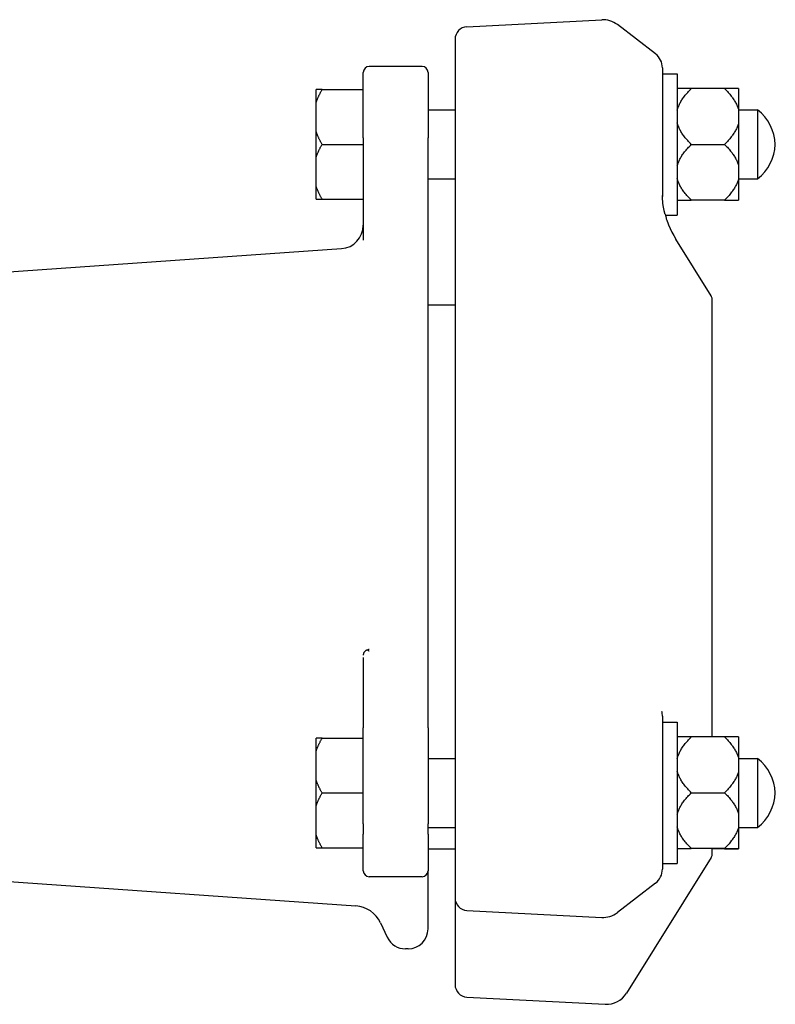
# Model space of a CAD drawing. Header units: millimetres. Extents: x 89 to 4304, y 18 to 644.
# Tile 5 of 5: x 297 to 426, y 476 to 644. Entities that reach past the tile are written whole.
import ezdxf

# ---------------------------------------------------------------- set-up
doc = ezdxf.new("R2010")
doc.units = ezdxf.units.MM
doc.layers.add('DETAIL', color=2, linetype='Continuous')

msp = doc.modelspace()

# ---------------------------------------------------------------- linework, layer by layer
at = {"layer": 'DETAIL'}
for p, q in [((373.16, 642.34), (396.08, 643.54)), ((405.22, 637.72), (398.73, 642.71)), ((371.17, 640.23), (371.17, 617.65)), ((355.56, 623.45), (355.56, 634.59)), ((365.56, 635.59), (356.56, 635.59)), ((366.56, 634.59), (366.56, 623.45)), ((406.39, 635.34), (406.39, 613.46)), ((406.39, 634.34), (408.89, 634.34)), ((408.89, 634.34), (408.89, 610.34)), ((348.56, 631.65), (347.56, 631.65)), ((347.56, 629.51), (347.56, 631.65)), ((348.56, 631.65), (355.56, 631.65)), ((411.29, 631.83), (408.89, 631.83)), ((416.94, 631.83), (411.29, 631.83)), ((419.34, 631.83), (416.94, 631.83)), ((419.34, 631.83), (419.34, 628.16)), ((347.56, 624.49), (347.56, 629.51)), ((366.56, 628.22), (371.17, 628.22)), ((419.34, 628.22), (422.56, 628.22)), ((419.34, 628.16), (419.34, 626.01)), ((422.56, 628.22), (422.56, 616.47)), ((419.34, 626.01), (419.34, 618.68)), ((347.56, 620.2), (347.56, 624.49)), ((355.56, 623.45), (355.56, 606.09)), ((366.56, 606.19), (366.56, 623.45)), ((348.56, 622.34), (355.56, 622.34)), ((411.29, 622.34), (416.94, 622.34)), ((347.56, 615.18), (347.56, 620.2)), ((419.34, 618.68), (419.34, 616.52)), ((366.56, 616.47), (371.19, 616.47)), ((419.34, 616.52), (419.34, 612.86)), ((419.34, 616.47), (422.56, 616.47)), ((347.56, 613.03), (347.56, 615.18)), ((371.17, 615.72), (371.17, 531.34)), ((347.56, 613.03), (348.56, 613.03)), ((348.56, 613.03), (355.56, 613.03)), ((408.89, 612.86), (411.29, 612.86)), ((416.94, 612.86), (411.29, 612.86)), ((416.94, 612.86), (419.34, 612.86)), ((406.87, 610.34), (408.89, 610.34)), ((366.56, 605.82), (366.56, 606.19)), ((414.68, 596.58), (408.65, 606.24)), ((294.56, 600.61), (351.84, 604.62)), ((366.56, 537.44), (366.56, 605.82)), ((414.83, 521.62), (414.83, 596.05)), ((366.56, 595.09), (371.17, 595.09)), ((366.56, 532.72), (366.56, 537.44)), ((355.56, 535.1), (355.56, 523.17)), ((366.56, 523.17), (366.56, 532.72)), ((371.17, 529.43), (371.17, 494.24)), ((406.39, 525.13), (406.39, 499.14)), ((406.39, 524.13), (408.89, 524.13)), ((408.89, 524.13), (408.89, 500.13)), ((355.56, 506.84), (355.56, 523.17)), ((366.56, 523.17), (366.56, 506.84)), ((348.56, 521.4), (347.56, 521.4)), ((347.56, 519.26), (347.56, 521.4)), ((348.56, 521.4), (355.56, 521.4)), ((411.29, 521.62), (408.89, 521.62)), ((416.94, 521.62), (411.29, 521.62)), ((419.34, 521.62), (416.94, 521.62)), ((419.34, 521.62), (419.34, 517.95)), ((347.56, 514.24), (347.56, 519.26)), ((366.56, 517.97), (371.17, 517.97)), ((419.34, 517.97), (422.56, 517.97)), ((419.34, 517.95), (419.34, 515.8)), ((422.56, 517.97), (422.56, 506.22)), ((419.34, 515.8), (419.34, 508.47)), ((347.56, 509.95), (347.56, 514.24)), ((348.56, 512.09), (355.56, 512.09)), ((411.29, 512.13), (416.94, 512.13)), ((347.56, 504.93), (347.56, 509.95)), ((419.34, 508.47), (419.34, 506.31)), ((355.56, 506.84), (355.56, 505.11)), ((366.56, 505.11), (366.56, 506.84)), ((366.56, 506.22), (371.17, 506.22)), ((419.34, 506.31), (419.34, 502.65)), ((419.34, 506.22), (422.56, 506.22)), ((347.56, 502.78), (347.56, 504.93)), ((355.56, 498.86), (355.56, 505.11)), ((366.56, 505.11), (366.56, 498.86)), ((347.56, 502.78), (348.56, 502.78)), ((348.56, 502.78), (355.56, 502.78)), ((366.56, 502.59), (371.17, 502.59)), ((408.89, 502.65), (411.29, 502.65)), ((416.94, 502.65), (411.29, 502.65)), ((414.83, 501.63), (414.83, 502.65)), ((416.94, 502.57), (414.83, 502.57)), ((416.94, 502.65), (419.34, 502.65)), ((416.94, 502.57), (419.34, 502.57)), ((419.34, 502.65), (419.34, 502.57)), ((414.68, 501.1), (400.27, 478.05)), ((366.56, 488.99), (366.56, 498.86)), ((406.39, 500.13), (408.89, 500.13)), ((365.56, 497.86), (356.56, 497.86)), ((294.56, 497.08), (354.3, 492.9)), ((405.22, 496.76), (398.73, 491.76)), ((371.17, 494.24), (371.17, 479.51)), ((373.16, 492.14), (396.08, 490.94)), ((358.48, 490.02), (359.63, 487.56)), ((363.16, 485.59), (362.72, 485.59)), ((373.16, 477.4), (396.67, 476.17))]:
    msp.add_line(p, q, dxfattribs=at)
at = {"layer": 'DETAIL', "flags": 128}
for points in [[(347.56, 629.51), (347.59, 629.59), (347.63, 629.68), (347.66, 629.77), (347.69, 629.85), (347.72, 629.94), (347.76, 630.03), (347.79, 630.11), (347.83, 630.2), (347.87, 630.29), (347.91, 630.38), (347.95, 630.47), (347.99, 630.55), (348.03, 630.64), (348.07, 630.73), (348.12, 630.82), (348.16, 630.91), (348.21, 631), (348.26, 631.1), (348.31, 631.19), (348.36, 631.28), (348.41, 631.37), (348.46, 631.47), (348.51, 631.56), (348.56, 631.65)], [(408.89, 628.16), (408.94, 628.31), (408.98, 628.45), (409.03, 628.6), (409.09, 628.75), (409.15, 628.89), (409.21, 629.04), (409.28, 629.19), (409.36, 629.33), (409.44, 629.48), (409.53, 629.63), (409.62, 629.78), (409.71, 629.93), (409.81, 630.08), (409.92, 630.24), (410.03, 630.39), (410.15, 630.54), (410.27, 630.7), (410.4, 630.86), (410.54, 631.01), (410.68, 631.17), (410.82, 631.33), (410.97, 631.5), (411.13, 631.66), (411.29, 631.83)], [(416.94, 631.83), (417.11, 631.66), (417.27, 631.5), (417.42, 631.33), (417.56, 631.17), (417.7, 631.01), (417.84, 630.86), (417.97, 630.7), (418.09, 630.54), (418.21, 630.39), (418.32, 630.24), (418.43, 630.08), (418.53, 629.93), (418.62, 629.78), (418.71, 629.63), (418.8, 629.48), (418.88, 629.33), (418.96, 629.19), (419.03, 629.04), (419.09, 628.89), (419.15, 628.75), (419.21, 628.6), (419.26, 628.45), (419.3, 628.31), (419.34, 628.16)], [(411.29, 622.34), (411.13, 622.51), (410.97, 622.67), (410.82, 622.84), (410.68, 623), (410.54, 623.16), (410.4, 623.31), (410.27, 623.47), (410.15, 623.63), (410.03, 623.78), (409.92, 623.93), (409.81, 624.09), (409.71, 624.24), (409.62, 624.39), (409.53, 624.54), (409.44, 624.69), (409.36, 624.84), (409.28, 624.98), (409.21, 625.13), (409.15, 625.28), (409.09, 625.42), (409.03, 625.57), (408.98, 625.72), (408.94, 625.86), (408.89, 626.01)], [(419.34, 626.01), (419.3, 625.86), (419.26, 625.72), (419.21, 625.57), (419.15, 625.42), (419.09, 625.28), (419.03, 625.13), (418.96, 624.98), (418.88, 624.84), (418.8, 624.69), (418.71, 624.54), (418.62, 624.39), (418.53, 624.24), (418.43, 624.09), (418.32, 623.93), (418.21, 623.78), (418.09, 623.63), (417.97, 623.47), (417.84, 623.31), (417.7, 623.16), (417.56, 623), (417.42, 622.84), (417.27, 622.67), (417.11, 622.51), (416.94, 622.34)], [(348.56, 622.34), (348.51, 622.44), (348.46, 622.53), (348.41, 622.62), (348.36, 622.72), (348.31, 622.81), (348.26, 622.9), (348.21, 622.99), (348.16, 623.08), (348.12, 623.17), (348.07, 623.26), (348.03, 623.35), (347.99, 623.44), (347.95, 623.53), (347.91, 623.62), (347.87, 623.71), (347.83, 623.8), (347.79, 623.88), (347.76, 623.97), (347.72, 624.06), (347.69, 624.15), (347.66, 624.23), (347.63, 624.32), (347.59, 624.4), (347.56, 624.49)], [(347.56, 620.2), (347.59, 620.28), (347.63, 620.37), (347.66, 620.46), (347.69, 620.54), (347.72, 620.63), (347.76, 620.72), (347.79, 620.8), (347.83, 620.89), (347.87, 620.98), (347.91, 621.07), (347.95, 621.16), (347.99, 621.24), (348.03, 621.33), (348.07, 621.42), (348.12, 621.51), (348.16, 621.6), (348.21, 621.69), (348.26, 621.79), (348.31, 621.88), (348.36, 621.97), (348.41, 622.06), (348.46, 622.16), (348.51, 622.25), (348.56, 622.34)], [(408.89, 618.68), (408.94, 618.83), (408.98, 618.97), (409.03, 619.12), (409.09, 619.26), (409.15, 619.41), (409.21, 619.56), (409.28, 619.7), (409.36, 619.85), (409.44, 620), (409.53, 620.15), (409.62, 620.3), (409.71, 620.45), (409.81, 620.6), (409.92, 620.75), (410.03, 620.91), (410.15, 621.06), (410.27, 621.22), (410.4, 621.37), (410.54, 621.53), (410.68, 621.69), (410.82, 621.85), (410.97, 622.01), (411.13, 622.18), (411.29, 622.34)], [(416.94, 622.34), (417.11, 622.18), (417.27, 622.01), (417.42, 621.85), (417.56, 621.69), (417.7, 621.53), (417.84, 621.37), (417.97, 621.22), (418.09, 621.06), (418.21, 620.91), (418.32, 620.75), (418.43, 620.6), (418.53, 620.45), (418.62, 620.3), (418.71, 620.15), (418.8, 620), (418.88, 619.85), (418.96, 619.7), (419.03, 619.56), (419.09, 619.41), (419.15, 619.26), (419.21, 619.12), (419.26, 618.97), (419.3, 618.83), (419.34, 618.68)], [(371.17, 617.65), (371.17, 617.64), (371.17, 617.63), (371.17, 617.62), (371.17, 617.61), (371.17, 617.6), (371.17, 617.59), (371.17, 617.58), (371.17, 617.57), (371.17, 617.57), (371.17, 617.56), (371.17, 617.55), (371.17, 617.54), (371.17, 617.53), (371.17, 617.52), (371.17, 617.51), (371.17, 617.5), (371.17, 617.49), (371.17, 617.48), (371.17, 617.47), (371.17, 617.46), (371.17, 617.45), (371.17, 617.44), (371.17, 617.43), (371.17, 617.42)], [(371.17, 617.42), (371.18, 617.39), (371.18, 617.35), (371.18, 617.32), (371.18, 617.28), (371.18, 617.25), (371.18, 617.22), (371.19, 617.18), (371.19, 617.15), (371.19, 617.11), (371.19, 617.08), (371.19, 617.05), (371.19, 617.01), (371.19, 616.98), (371.19, 616.94), (371.19, 616.91), (371.19, 616.88), (371.19, 616.84), (371.19, 616.81), (371.2, 616.77), (371.2, 616.74), (371.2, 616.7), (371.2, 616.67), (371.2, 616.64), (371.2, 616.6)], [(371.2, 616.6), (371.2, 616.57), (371.19, 616.55), (371.19, 616.52), (371.19, 616.49), (371.19, 616.46), (371.19, 616.43), (371.19, 616.41), (371.19, 616.38), (371.19, 616.35), (371.19, 616.32), (371.19, 616.29), (371.19, 616.27), (371.19, 616.24), (371.19, 616.21), (371.19, 616.18), (371.19, 616.15), (371.18, 616.13), (371.18, 616.1), (371.18, 616.07), (371.18, 616.04), (371.18, 616.01), (371.18, 615.99), (371.18, 615.96), (371.17, 615.93)], [(411.29, 612.86), (411.13, 613.03), (410.97, 613.19), (410.82, 613.35), (410.68, 613.51), (410.54, 613.67), (410.4, 613.83), (410.27, 613.99), (410.15, 614.14), (410.03, 614.3), (409.92, 614.45), (409.81, 614.6), (409.71, 614.75), (409.62, 614.91), (409.53, 615.06), (409.44, 615.2), (409.36, 615.35), (409.28, 615.5), (409.21, 615.65), (409.15, 615.79), (409.09, 615.94), (409.03, 616.09), (408.98, 616.23), (408.94, 616.38), (408.89, 616.52)], [(419.34, 616.52), (419.3, 616.38), (419.26, 616.23), (419.21, 616.09), (419.15, 615.94), (419.09, 615.79), (419.03, 615.65), (418.96, 615.5), (418.88, 615.35), (418.8, 615.2), (418.71, 615.06), (418.62, 614.91), (418.53, 614.75), (418.43, 614.6), (418.32, 614.45), (418.21, 614.3), (418.09, 614.14), (417.97, 613.99), (417.84, 613.83), (417.7, 613.67), (417.56, 613.51), (417.42, 613.35), (417.27, 613.19), (417.11, 613.03), (416.94, 612.86)], [(348.56, 613.03), (348.51, 613.13), (348.46, 613.22), (348.41, 613.32), (348.36, 613.41), (348.31, 613.5), (348.26, 613.59), (348.21, 613.68), (348.16, 613.77), (348.12, 613.86), (348.07, 613.95), (348.03, 614.04), (347.99, 614.13), (347.95, 614.22), (347.91, 614.31), (347.87, 614.4), (347.83, 614.49), (347.79, 614.57), (347.76, 614.66), (347.72, 614.75), (347.69, 614.84), (347.66, 614.92), (347.63, 615.01), (347.59, 615.09), (347.56, 615.18)], [(371.17, 615.93), (371.17, 615.92), (371.17, 615.91), (371.17, 615.9), (371.17, 615.89), (371.17, 615.89), (371.17, 615.88), (371.17, 615.87), (371.17, 615.86), (371.17, 615.85), (371.17, 615.84), (371.17, 615.83), (371.17, 615.82), (371.17, 615.81), (371.17, 615.81), (371.17, 615.8), (371.17, 615.79), (371.17, 615.78), (371.17, 615.77), (371.17, 615.76), (371.17, 615.75), (371.17, 615.74), (371.17, 615.74), (371.17, 615.73), (371.17, 615.72)], [(406.74, 610.87), (406.72, 610.94), (406.7, 611.01), (406.68, 611.09), (406.66, 611.17), (406.64, 611.26), (406.62, 611.35), (406.61, 611.44), (406.59, 611.54), (406.57, 611.64), (406.55, 611.75), (406.53, 611.86), (406.51, 611.97), (406.5, 612.09), (406.48, 612.21), (406.47, 612.34), (406.45, 612.47), (406.44, 612.6), (406.43, 612.74), (406.42, 612.88), (406.41, 613.02), (406.4, 613.17), (406.4, 613.32), (406.4, 613.47), (406.39, 613.63)], [(406.84, 610.47), (406.83, 610.48), (406.83, 610.5), (406.83, 610.51), (406.82, 610.52), (406.82, 610.53), (406.82, 610.55), (406.81, 610.56), (406.81, 610.58), (406.81, 610.59), (406.8, 610.61), (406.8, 610.62), (406.79, 610.64), (406.79, 610.66), (406.79, 610.67), (406.78, 610.69), (406.78, 610.71), (406.77, 610.73), (406.77, 610.75), (406.76, 610.77), (406.76, 610.79), (406.75, 610.81), (406.75, 610.83), (406.74, 610.85), (406.74, 610.87)], [(406.84, 610.47), (406.89, 610.27), (406.94, 610.09), (407.03, 609.79), (407.05, 609.71), (407.09, 609.6), (407.13, 609.47), (407.18, 609.31), (407.3, 608.99), (407.42, 608.68), (407.68, 608.05), (407.98, 607.43), (408.3, 606.83), (408.65, 606.24)], [(356.22, 536.4), (356.17, 536.38), (356.12, 536.36), (356.08, 536.34), (356.03, 536.31), (355.99, 536.29), (355.95, 536.26), (355.91, 536.23), (355.87, 536.2), (355.83, 536.16), (355.8, 536.13), (355.76, 536.09), (355.73, 536.05), (355.71, 536.01), (355.68, 535.97), (355.66, 535.93), (355.63, 535.89), (355.61, 535.85), (355.6, 535.8), (355.58, 535.76), (355.57, 535.71), (355.56, 535.67), (355.55, 535.62), (355.55, 535.58), (355.54, 535.53)], [(356.22, 536.4), (356.23, 536.41), (356.25, 536.42), (356.26, 536.42), (356.27, 536.43), (356.29, 536.44), (356.3, 536.44), (356.31, 536.45), (356.33, 536.46), (356.34, 536.46), (356.35, 536.47), (356.37, 536.47), (356.38, 536.48), (356.39, 536.49), (356.41, 536.49), (356.42, 536.5), (356.43, 536.5), (356.45, 536.5), (356.46, 536.51), (356.47, 536.51), (356.49, 536.52), (356.5, 536.52), (356.51, 536.52), (356.53, 536.53), (356.54, 536.53)], [(356.54, 536.22), (356.53, 536.22), (356.51, 536.23), (356.5, 536.24), (356.49, 536.25), (356.47, 536.26), (356.46, 536.27), (356.45, 536.28), (356.43, 536.28), (356.42, 536.29), (356.41, 536.3), (356.39, 536.31), (356.38, 536.32), (356.37, 536.32), (356.35, 536.33), (356.34, 536.34), (356.33, 536.35), (356.31, 536.35), (356.3, 536.36), (356.29, 536.37), (356.27, 536.38), (356.26, 536.38), (356.25, 536.39), (356.23, 536.4), (356.22, 536.4)], [(371.17, 531.34), (371.17, 531.33), (371.17, 531.33), (371.17, 531.32), (371.17, 531.31), (371.17, 531.3), (371.17, 531.29), (371.17, 531.28), (371.17, 531.27), (371.17, 531.26), (371.17, 531.25), (371.17, 531.24), (371.17, 531.23), (371.17, 531.22), (371.17, 531.21), (371.17, 531.2), (371.17, 531.19), (371.17, 531.18), (371.17, 531.17), (371.17, 531.17), (371.17, 531.16), (371.17, 531.15), (371.17, 531.14), (371.17, 531.13), (371.17, 531.12)], [(371.17, 531.12), (371.18, 531.09), (371.18, 531.06), (371.18, 531.03), (371.18, 531), (371.18, 530.97), (371.18, 530.94), (371.18, 530.91), (371.19, 530.88), (371.19, 530.85), (371.19, 530.82), (371.19, 530.79), (371.19, 530.76), (371.19, 530.73), (371.19, 530.7), (371.19, 530.67), (371.19, 530.64), (371.19, 530.61), (371.19, 530.58), (371.19, 530.55), (371.19, 530.52), (371.19, 530.49), (371.19, 530.46), (371.2, 530.43), (371.2, 530.4)], [(371.2, 530.4), (371.2, 530.37), (371.2, 530.34), (371.2, 530.31), (371.2, 530.28), (371.2, 530.24), (371.19, 530.21), (371.19, 530.18), (371.19, 530.15), (371.19, 530.12), (371.19, 530.09), (371.19, 530.05), (371.19, 530.02), (371.19, 529.99), (371.19, 529.96), (371.19, 529.93), (371.19, 529.9), (371.19, 529.87), (371.18, 529.83), (371.18, 529.8), (371.18, 529.77), (371.18, 529.74), (371.18, 529.71), (371.18, 529.68), (371.17, 529.65)], [(371.17, 529.65), (371.17, 529.64), (371.17, 529.63), (371.17, 529.62), (371.17, 529.61), (371.17, 529.6), (371.17, 529.59), (371.17, 529.58), (371.17, 529.57), (371.17, 529.57), (371.17, 529.56), (371.17, 529.55), (371.17, 529.54), (371.17, 529.53), (371.17, 529.52), (371.17, 529.51), (371.17, 529.5), (371.17, 529.49), (371.17, 529.49), (371.17, 529.48), (371.17, 529.47), (371.17, 529.46), (371.17, 529.45), (371.17, 529.44), (371.17, 529.43)], [(347.56, 519.26), (347.59, 519.34), (347.63, 519.43), (347.66, 519.52), (347.69, 519.6), (347.72, 519.69), (347.76, 519.78), (347.79, 519.86), (347.83, 519.95), (347.87, 520.04), (347.91, 520.13), (347.95, 520.22), (347.99, 520.3), (348.03, 520.39), (348.07, 520.48), (348.12, 520.57), (348.16, 520.66), (348.21, 520.75), (348.26, 520.85), (348.31, 520.94), (348.36, 521.03), (348.41, 521.12), (348.46, 521.22), (348.51, 521.31), (348.56, 521.4)], [(408.89, 517.95), (408.94, 518.1), (408.98, 518.24), (409.03, 518.39), (409.09, 518.54), (409.15, 518.68), (409.21, 518.83), (409.28, 518.98), (409.36, 519.12), (409.44, 519.27), (409.53, 519.42), (409.62, 519.57), (409.71, 519.72), (409.81, 519.87), (409.92, 520.03), (410.03, 520.18), (410.15, 520.33), (410.27, 520.49), (410.4, 520.65), (410.54, 520.8), (410.68, 520.96), (410.82, 521.12), (410.97, 521.29), (411.13, 521.45), (411.29, 521.62)], [(416.94, 521.62), (417.11, 521.45), (417.27, 521.29), (417.42, 521.12), (417.56, 520.96), (417.7, 520.8), (417.84, 520.65), (417.97, 520.49), (418.09, 520.33), (418.21, 520.18), (418.32, 520.03), (418.43, 519.87), (418.53, 519.72), (418.62, 519.57), (418.71, 519.42), (418.8, 519.27), (418.88, 519.12), (418.96, 518.98), (419.03, 518.83), (419.09, 518.68), (419.15, 518.54), (419.21, 518.39), (419.26, 518.24), (419.3, 518.1), (419.34, 517.95)], [(411.29, 512.13), (411.13, 512.3), (410.97, 512.46), (410.82, 512.62), (410.68, 512.79), (410.54, 512.94), (410.4, 513.1), (410.27, 513.26), (410.15, 513.42), (410.03, 513.57), (409.92, 513.72), (409.81, 513.88), (409.71, 514.03), (409.62, 514.18), (409.53, 514.33), (409.44, 514.48), (409.36, 514.62), (409.28, 514.77), (409.21, 514.92), (409.15, 515.07), (409.09, 515.21), (409.03, 515.36), (408.98, 515.5), (408.94, 515.65), (408.89, 515.8)], [(419.34, 515.8), (419.3, 515.65), (419.26, 515.5), (419.21, 515.36), (419.15, 515.21), (419.09, 515.07), (419.03, 514.92), (418.96, 514.77), (418.88, 514.62), (418.8, 514.48), (418.71, 514.33), (418.62, 514.18), (418.53, 514.03), (418.43, 513.88), (418.32, 513.72), (418.21, 513.57), (418.09, 513.42), (417.97, 513.26), (417.84, 513.1), (417.7, 512.94), (417.56, 512.79), (417.42, 512.62), (417.27, 512.46), (417.11, 512.3), (416.94, 512.13)], [(348.56, 512.09), (348.51, 512.19), (348.46, 512.28), (348.41, 512.37), (348.36, 512.47), (348.31, 512.56), (348.26, 512.65), (348.21, 512.74), (348.16, 512.83), (348.12, 512.92), (348.07, 513.01), (348.03, 513.1), (347.99, 513.19), (347.95, 513.28), (347.91, 513.37), (347.87, 513.46), (347.83, 513.55), (347.79, 513.63), (347.76, 513.72), (347.72, 513.81), (347.69, 513.9), (347.66, 513.98), (347.63, 514.07), (347.59, 514.15), (347.56, 514.24)], [(347.56, 509.95), (347.59, 510.03), (347.63, 510.12), (347.66, 510.21), (347.69, 510.29), (347.72, 510.38), (347.76, 510.47), (347.79, 510.55), (347.83, 510.64), (347.87, 510.73), (347.91, 510.82), (347.95, 510.91), (347.99, 510.99), (348.03, 511.08), (348.07, 511.17), (348.12, 511.26), (348.16, 511.35), (348.21, 511.44), (348.26, 511.54), (348.31, 511.63), (348.36, 511.72), (348.41, 511.81), (348.46, 511.91), (348.51, 512), (348.56, 512.09)], [(408.89, 508.47), (408.94, 508.61), (408.98, 508.76), (409.03, 508.91), (409.09, 509.05), (409.15, 509.2), (409.21, 509.35), (409.28, 509.49), (409.36, 509.64), (409.44, 509.79), (409.53, 509.94), (409.62, 510.09), (409.71, 510.24), (409.81, 510.39), (409.92, 510.54), (410.03, 510.7), (410.15, 510.85), (410.27, 511.01), (410.4, 511.16), (410.54, 511.32), (410.68, 511.48), (410.82, 511.64), (410.97, 511.8), (411.13, 511.97), (411.29, 512.13)], [(416.94, 512.13), (417.11, 511.97), (417.27, 511.8), (417.42, 511.64), (417.56, 511.48), (417.7, 511.32), (417.84, 511.16), (417.97, 511.01), (418.09, 510.85), (418.21, 510.7), (418.32, 510.54), (418.43, 510.39), (418.53, 510.24), (418.62, 510.09), (418.71, 509.94), (418.8, 509.79), (418.88, 509.64), (418.96, 509.49), (419.03, 509.35), (419.09, 509.2), (419.15, 509.05), (419.21, 508.91), (419.26, 508.76), (419.3, 508.61), (419.34, 508.47)], [(411.29, 502.65), (411.13, 502.82), (410.97, 502.98), (410.82, 503.14), (410.68, 503.3), (410.54, 503.46), (410.4, 503.62), (410.27, 503.78), (410.15, 503.93), (410.03, 504.09), (409.92, 504.24), (409.81, 504.39), (409.71, 504.54), (409.62, 504.69), (409.53, 504.84), (409.44, 504.99), (409.36, 505.14), (409.28, 505.29), (409.21, 505.44), (409.15, 505.58), (409.09, 505.73), (409.03, 505.88), (408.98, 506.02), (408.94, 506.17), (408.89, 506.31)], [(419.34, 506.31), (419.3, 506.17), (419.26, 506.02), (419.21, 505.88), (419.15, 505.73), (419.09, 505.58), (419.03, 505.44), (418.96, 505.29), (418.88, 505.14), (418.8, 504.99), (418.71, 504.84), (418.62, 504.69), (418.53, 504.54), (418.43, 504.39), (418.32, 504.24), (418.21, 504.09), (418.09, 503.93), (417.97, 503.78), (417.84, 503.62), (417.7, 503.46), (417.56, 503.3), (417.42, 503.14), (417.27, 502.98), (417.11, 502.82), (416.94, 502.65)], [(348.56, 502.78), (348.51, 502.88), (348.46, 502.97), (348.41, 503.07), (348.36, 503.16), (348.31, 503.25), (348.26, 503.34), (348.21, 503.43), (348.16, 503.52), (348.12, 503.61), (348.07, 503.7), (348.03, 503.79), (347.99, 503.88), (347.95, 503.97), (347.91, 504.06), (347.87, 504.15), (347.83, 504.24), (347.79, 504.32), (347.76, 504.41), (347.72, 504.5), (347.69, 504.59), (347.66, 504.67), (347.63, 504.76), (347.59, 504.84), (347.56, 504.93)], [(417.02, 502.65), (417.02, 502.65), (417.02, 502.64), (417.01, 502.64), (417.01, 502.64), (417.01, 502.63), (417, 502.63), (417, 502.63), (417, 502.62), (416.99, 502.62), (416.99, 502.62), (416.99, 502.61), (416.98, 502.61), (416.98, 502.61), (416.98, 502.6), (416.97, 502.6), (416.97, 502.6), (416.97, 502.59), (416.96, 502.59), (416.96, 502.59), (416.96, 502.58), (416.95, 502.58), (416.95, 502.58), (416.95, 502.58), (416.94, 502.57)]]:
    msp.add_lwpolyline(points, dxfattribs=at)
at = {"layer": 'DETAIL'}
for centre, radius, start, end in [((396.29, 639.54), 4, 52.4314, 93), ((373.27, 640.23), 2.11, 93, 180), ((403.39, 635.34), 3, 0, 52.4314), ((356.56, 634.59), 1, 90, 180), ((365.56, 634.59), 1, 0, 90), ((417.64, 622), 7.93, 2.4773, 51.6239), ((417.64, 622.69), 7.93, 308.3761, 357.5227), ((351.56, 608.61), 4, 274, 0), ((413.83, 596.05), 1, 0, 32), ((403.39, 525.13), 3, 0, 15.8325), ((417.64, 511.75), 7.93, 2.4773, 51.6239), ((417.64, 512.44), 7.93, 308.3761, 357.5227), ((413.83, 501.63), 1, 328, 0), ((356.56, 498.86), 1, 180, 270), ((365.56, 498.86), 1, 270, 0), ((403.39, 499.14), 3, 307.5686, 0), ((373.27, 494.24), 2.11, 180, 267), ((353.95, 487.91), 5, 25, 86), ((396.29, 494.93), 4, 267, 307.5686), ((363.16, 488.99), 3.4, 270, 0), ((362.72, 488.99), 3.4, 205, 270), ((373.27, 479.51), 2.11, 180, 267), ((396.88, 480.17), 4, 267, 328)]:
    msp.add_arc(centre, radius, start, end, dxfattribs=at)

doc.saveas('drawing.dxf')
